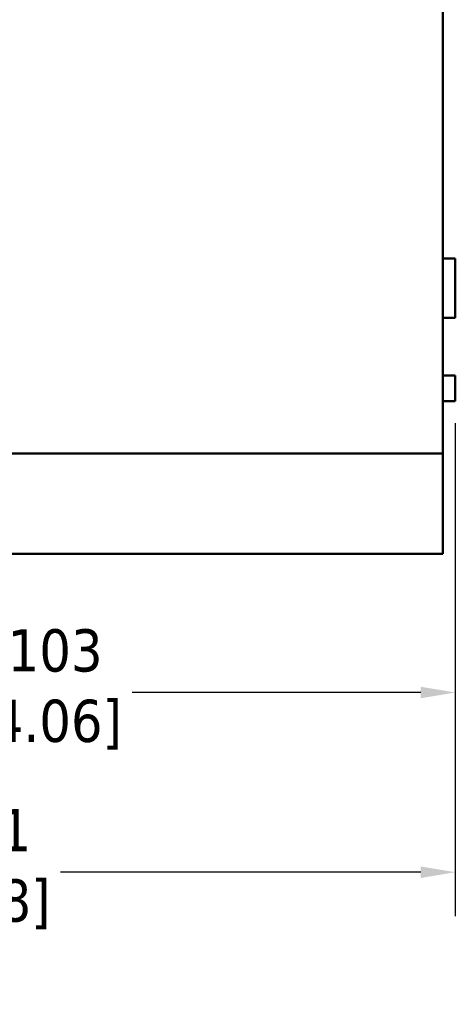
# Model space of a CAD drawing. Header units: inches. Extents: x 0.2 to 29.5, y 0.6 to 18.6.
# Tile 8 of 21: x 18.3 to 20.5, y 3.5 to 8.4. Entities that reach past the tile are written whole.
import ezdxf

# ---------------------------------------------------------------- set-up
doc = ezdxf.new("R2010")
doc.units = ezdxf.units.IN
doc.header["$LTSCALE"] = 1.75
doc.header["$MEASUREMENT"] = 0
doc.layers.add('Dimension (ANSI)', color=7, linetype='Continuous', lineweight=25)
doc.layers.add('Visible (ANSI)', color=7, linetype='Continuous', lineweight=50)
doc.styles.add('Note Text (ANSI)', font='tahoma.ttf')
doc.dimstyles.new('Default (ANSI)', dxfattribs={"dimscale": 1.75, "dimtxt": 0.12, "dimasz": 0.098425, "dimexe": 0.125, "dimexo": 0.0625, "dimgap": 0.031496, "dimtad": 0, "dimtih": 1, "dimtoh": 1, "dimlfac": 25.4, "dimrnd": 1e-08, "dimzin": 12, "dimdsep": 46, "dimtxsty": 'Note Text (ANSI)', "dimcen": 0.09, "dimdle": 0.393701, "dimclrd": 256, "dimclre": 256, "dimclrt": 256, "dimadec": 0, "dimazin": 1, "dimtfac": 1, "dimtofl": 0, "dimtmove": 0, "dimatfit": 3, "dimfxl": 1, "dimtolj": 1, "dimtzin": 4, "dimlwd": -1, "dimlwe": -1, "dimarcsym": 0})

# ---------------------------------------------------------------- blocks, each defined once
blk = doc.blocks.new('*D12')
at = {"layer": 'Defpoints', "color": 0, "transparency": 16777216}
for p in [(20.471, 6.534), (16.409, 5.7737), (16.409, 5.0848)]:
    blk.add_point(p, dxfattribs=at)
at = {"layer": 'Dimension (ANSI)', "transparency": 16777216}
for p, q in [((20.471, 6.4246), (20.471, 4.866)), ((16.409, 5.6644), (16.409, 4.866)), ((16.5813, 5.0848), (18.0175, 5.0848)), ((20.2988, 5.0848), (18.8625, 5.0848))]:
    blk.add_line(p, q, dxfattribs=at)
for points in [[(16.5813, 5.1135), (16.5813, 5.0561), (16.409, 5.0848)], [(20.2988, 5.1135), (20.2988, 5.0561), (20.471, 5.0848)]]:
    blk.add_solid(points, dxfattribs=at)
at = {"layer": 'Dimension (ANSI)', "transparency": 16777216, "insert": (18.44, 5.3993), "char_height": 0.21, "attachment_point": 2, "style": 'Note Text (ANSI)'}
blk.add_mtext('\\A1; 103\\P[4.06]', dxfattribs=at)
blk = doc.blocks.new('*D13')
at = {"layer": 'Defpoints', "color": 0, "transparency": 16777216}
for p in [(15.6973, 9.8954), (20.471, 6.534), (15.6973, 4.1915)]:
    blk.add_point(p, dxfattribs=at)
at = {"layer": 'Dimension (ANSI)', "transparency": 16777216}
for p, q in [((15.6973, 9.786), (15.6973, 3.9727)), ((20.471, 6.4246), (20.471, 3.9727)), ((15.8695, 4.1915), (17.6616, 4.1915)), ((20.2988, 4.1915), (18.5067, 4.1915))]:
    blk.add_line(p, q, dxfattribs=at)
for points in [[(15.8695, 4.2202), (15.8695, 4.1628), (15.6973, 4.1915)], [(20.2988, 4.2202), (20.2988, 4.1628), (20.471, 4.1915)]]:
    blk.add_solid(points, dxfattribs=at)
at = {"layer": 'Dimension (ANSI)', "transparency": 16777216, "insert": (18.0841, 4.506), "char_height": 0.21, "attachment_point": 2, "style": 'Note Text (ANSI)'}
blk.add_mtext('\\A1; 121\\P[4.78]', dxfattribs=at)

msp = doc.modelspace()

# ---------------------------------------------------------------- linework, layer by layer
at = {"layer": 'Visible (ANSI)'}
for p, q in [((20.409, 10.6027), (20.409, 6.2737)), ((20.471, 7.2427), (20.409, 7.2427)), ((20.471, 7.2427), (20.471, 7.1807)), ((20.471, 6.9479), (20.471, 7.1807)), ((20.471, 6.9479), (20.409, 6.9479)), ((20.471, 6.6616), (20.409, 6.6616)), ((20.471, 6.534), (20.471, 6.6616)), ((20.471, 6.534), (20.409, 6.534)), ((20.409, 6.2737), (16.409, 6.2737)), ((20.409, 5.9617), (20.409, 6.2737)), ((20.409, 5.9617), (20.409, 5.7737)), ((17.471, 5.7737), (18.3924, 5.7737)), ((18.3924, 5.7737), (18.408, 5.7737)), ((20.409, 5.7737), (18.408, 5.7737)), ((20.409, 5.7737), (18.408, 5.7737)), ((20.409, 5.7737), (20.409, 5.7737))]:
    msp.add_line(p, q, dxfattribs=at)
msp.add_open_spline([(18.3924, 5.7737), (18.395, 5.7737), (18.3975, 5.7737), (18.4001, 5.7737), (18.4027, 5.7737), (18.4054, 5.7737), (18.408, 5.7737)], degree=3, knots=[0, 0, 0, 0, 0.5, 0.5, 0.5, 1, 1, 1, 1], dxfattribs=at)

# ---------------------------------------------------------------- dimensions: what is measured, and where the dimension line sits
at = {"layer": 'Dimension (ANSI)'}
for base, p2, text, picture, middle in [((15.6973, 4.1915), (15.6973, 9.8954), ' <>\\X[4.78]', '*D13', (18.0841, 4.1915)), ((16.409, 5.0848), (16.409, 5.7737), ' <>\\X[4.06]', '*D12', (18.44, 5.0848))]:
    dim = msp.add_linear_dim(base=base, p1=(20.471, 6.534), p2=p2, angle=180, text=text, dimstyle='Default (ANSI)', override={"dimtih": 0, "dimtoh": 0, "dimdec": 0, "dimlfac": 25.4, "dimpost": '\\X', "dimtp": 0, "dimtm": 0, "dimtdec": 2, "dimatfit": 1, "dimtvp": -0.25}, dxfattribs=at)
    dim.commit()
    dim.dimension.update_dxf_attribs({"geometry": picture, "text_midpoint": middle, "dimtype": 160})

doc.saveas('drawing.dxf')
